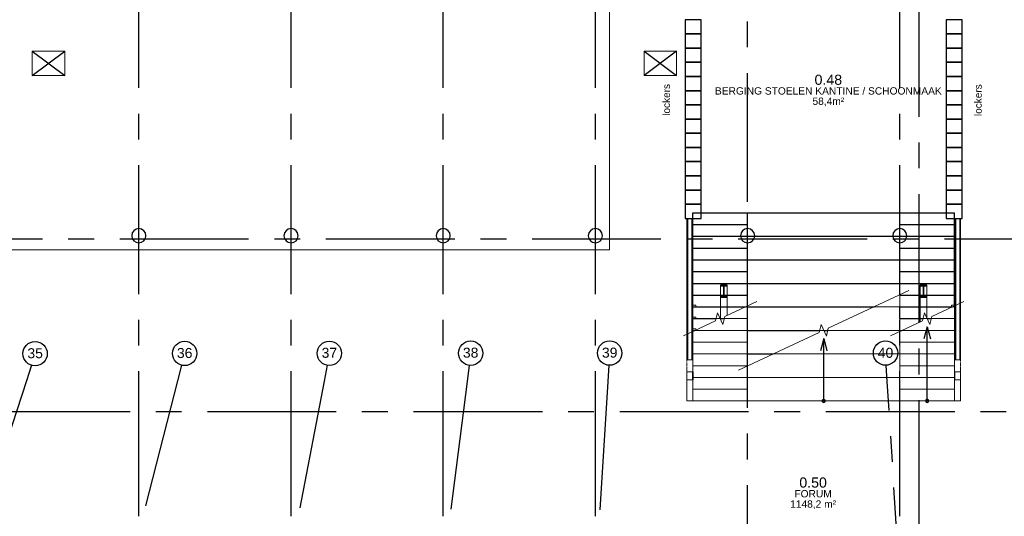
# Model space of a CAD drawing. Header units: millimetres. Extents: x -5940 to 121280, y -35718 to 26615.
# Tile 25 of 51: x 38313 to 62576, y -6843 to 5400. Entities that reach past the tile are written whole.
import ezdxf

# ---------------------------------------------------------------- set-up
doc = ezdxf.new("R2010")
doc.units = ezdxf.units.MM
doc.header["$LTSCALE"] = 100
doc.linetypes.add('CENTER', pattern=[50.8, 31.75, -6.35, 6.35, -6.35])
doc.linetypes.add('HIDDEN', pattern=[0.375, 0.25, -0.125])
for name, color, linetype in [('AL22----_BINNENWAND', 2, 'Continuous'), ('AL24----_TRAPPEN', 1, 'Continuous'), ('AL28----_CONSTRUCTIES', 4, 'Continuous'), ('AL33----_VLOEROPENINGEN', 2, 'Continuous'), ('AL45----_PLAFOND', 8, 'Continuous'), ('AL72----_GEBRUIKERSVOORZIENINGEN', 1, 'Continuous'), ('BL$7----_STRAMIEN', 8, 'Continuous'), ('BL$8----_NVO RUIMTE', 253, 'HIDDEN'), ('BL$8----_RUIMTEBENAMING', 2, 'Continuous'), ('BL$8----_RUIMTENUMMER', 2, 'Continuous')]:
    doc.layers.add(name, color=color, linetype=linetype)
doc.styles.add('Arial_4', font='arial.ttf', dxfattribs={"height": 245.883234})
doc.styles.add('Arial_5', font='arial.ttf', dxfattribs={"height": 177.035928})
doc.styles.get("Standard").update_dxf_attribs({"font": 'arial.ttf'})

# ---------------------------------------------------------------- blocks, each defined once
blk = doc.blocks.new('82-locker - 82-locker-8404087-_--_100 begane grond')
at = {"color": 0, "linetype": 'ByBlock', "lineweight": -2}
for p, q in [((200, 175), (-200, 175)), ((-200, 175), (-200, -175)), ((200, -175), (200, 175)), ((-200, -175), (200, -175))]:
    blk.add_line(p, q, dxfattribs=at)
blk = doc.blocks.new('82-locker - 82-locker-8743453-_--_100 begane grond')
at = {"color": 0, "linetype": 'ByBlock', "lineweight": -2}
for p, q in [((200, 175), (-200, 175)), ((-200, 175), (-200, -175)), ((200, -175), (200, 175)), ((-200, -175), (200, -175))]:
    blk.add_line(p, q, dxfattribs=at)
blk = doc.blocks.new('300_VDB_300-600x800 - 300_VDB_300-600x800-8536938-_--_100 begane grond')
at = {"color": 0, "linetype": 'ByBlock', "lineweight": -2}
for p, q in [((400, 300), (-400, 300)), ((-400, 300), (-400, -300)), ((400, -300), (400, 300)), ((-400, -300), (400, -300))]:
    blk.add_line(p, q, dxfattribs=at)
blk = doc.blocks.new('Grid - r_3_0mm-7309776-_--_100 begane grond')
at = {"color": 0, "linetype": 'ByBlock', "lineweight": -2}
blk.add_circle((0, 0), 3, dxfattribs=at)

msp = doc.modelspace()

# ---------------------------------------------------------------- linework, layer by layer
at = {"layer": 'AL22----_BINNENWAND', "lineweight": 13}
for p, q in [((54750, 500), (54750, -2988)), ((54900, -2988), (54900, 500)), ((61350, -1655), (61350, 500)), ((61500, -2988), (61500, 500)), ((54900, -1640), (54900, -1680)), ((54975, -1640), (54900, -1640)), ((54900, -1680), (54975, -1680)), ((54975, -1680), (54975, -1640)), ((61275, -1640), (61275, -1680)), ((61350, -1640), (61275, -1640)), ((61275, -1680), (61297, -1680)), ((61350, -1680), (61350, -2988)), ((54750, -2988), (54772, -2988)), ((54772, -2988), (54878, -2988)), ((54878, -2988), (54900, -2988)), ((61350, -2988), (61372, -2988)), ((61372, -2988), (61478, -2988)), ((61478, -2988), (61500, -2988)), ((54898, -3285), (54750, -3285)), ((54750, -3285), (54750, -3476)), ((61500, -3285), (61352, -3285)), ((61500, -3476), (61500, -3285)), ((54750, -3476), (54898, -3476)), ((61352, -3476), (61500, -3476))]:
    msp.add_line(p, q, dxfattribs=at)
at = {"layer": 'AL22----_BINNENWAND', "lineweight": 25}
for p, q in [((54772, 500), (54772, -2988)), ((54878, 500), (54878, -2988)), ((61372, 500), (61372, -2988)), ((61478, 500), (61478, -2988))]:
    msp.add_line(p, q, dxfattribs=at)
at = {"layer": 'AL22----_BINNENWAND', "lineweight": 18}
for p, q in [((54975, -1930), (54900, -1930)), ((54975, -1930), (54975, -1970)), ((54975, -1970), (54900, -1970)), ((54975, -2220), (54900, -2220)), ((54953, -2260), (54900, -2260)), ((54975, -2220), (54975, -2250)), ((54750, -3030), (54750, -2988)), ((54750, -3149), (54750, -3050)), ((54900, -2988), (54900, -3285)), ((61350, -3285), (61350, -2988)), ((61500, -2988), (61500, -3030)), ((61500, -3050), (61500, -3149)), ((54750, -3268), (54750, -3169)), ((61500, -3169), (61500, -3268)), ((54750, -4000), (54750, -3476)), ((54900, -3476), (54900, -4000)), ((61350, -4000), (61350, -3476)), ((61500, -3476), (61500, -4000)), ((54900, -4000), (54750, -4000)), ((61500, -4000), (61350, -4000))]:
    msp.add_line(p, q, dxfattribs=at)
at = {"layer": 'AL22----_BINNENWAND'}
for p, q in [((54900, -3285), (54898, -3285)), ((54898, -3285), (54898, -3476)), ((54900, -3476), (54900, -3285)), ((61352, -3285), (61350, -3285)), ((61350, -3285), (61350, -3476)), ((61352, -3285), (61352, -3476)), ((54898, -3476), (54900, -3476)), ((61350, -3476), (61352, -3476))]:
    msp.add_line(p, q, dxfattribs=at)
at = {"layer": 'AL24----_TRAPPEN'}
for p, q in [((54900, 640), (56250, 640)), ((54900, -1848), (54900, 640)), ((56250, 640), (60000, 640)), ((56250, -3134), (56250, 640)), ((56250, -1655), (56250, 640)), ((60000, 640), (61350, 640)), ((60000, -1390), (60000, 640)), ((60000, -1386), (60000, 640)), ((61350, -1655), (61350, 640)), ((54900, 350), (56250, 350)), ((60000, 350), (61350, 350)), ((54900, 60), (56250, 60)), ((56250, 60), (60000, 60)), ((60000, 60), (61350, 60)), ((54900, -230), (56250, -230)), ((60000, -230), (61350, -230)), ((54900, -520), (56250, -520)), ((56250, -520), (60000, -520)), ((60000, -520), (61350, -520)), ((54900, -810), (56250, -810)), ((60000, -810), (61350, -810)), ((54900, -1100), (56250, -1100)), ((56250, -1100), (60000, -1100)), ((60000, -1100), (61350, -1100)), ((54900, -1390), (56250, -1390)), ((60000, -1390), (61350, -1390)), ((54900, -1680), (56197, -1680)), ((56250, -1680), (59369, -1680)), ((60000, -1970), (60000, -1680)), ((60000, -1680), (61297, -1680)), ((54900, -1970), (55475, -1970)), ((55575, -1970), (55675, -1970)), ((60000, -1970), (60575, -1970)), ((60675, -2170), (60595, -2470)), ((60675, -1970), (60775, -1970)), ((60675, -2260), (60675, -2170)), ((60675, -2170), (60755, -2470)), ((54900, -2260), (54953, -2260)), ((56250, -2260), (58025, -2260)), ((58125, -2260), (58225, -2260)), ((60000, -2285), (60000, -2260)), ((60000, -2260), (60053, -2260)), ((60675, -2550), (60675, -2260)), ((58125, -2460), (58045, -2760)), ((58125, -2840), (58125, -2460)), ((58125, -2460), (58205, -2760)), ((60675, -2840), (60675, -2550)), ((56250, -2840), (56881, -2840)), ((58125, -3420), (58125, -2840)), ((60675, -3130), (60675, -2840)), ((60675, -3420), (60675, -3130)), ((58125, -4000), (58125, -3420)), ((60675, -3710), (60675, -3420)), ((60675, -4000), (60675, -3710)), ((58095, -3982), (58091, -4006)), ((58091, -4006), (58103, -4027)), ((58113, -3967), (58095, -3982)), ((58103, -4027), (58125, -4035)), ((58137, -3967), (58113, -3967)), ((58125, -4035), (58147, -4027)), ((58155, -3982), (58137, -3967)), ((58147, -4027), (58159, -4006)), ((58159, -4006), (58155, -3982)), ((60645, -3982), (60641, -4006)), ((60641, -4006), (60653, -4027)), ((60663, -3967), (60645, -3982)), ((60653, -4027), (60675, -4035)), ((60687, -3967), (60663, -3967)), ((60675, -4035), (60697, -4027)), ((60705, -3982), (60687, -3967)), ((60697, -4027), (60709, -4006)), ((60709, -4006), (60705, -3982))]:
    msp.add_line(p, q, dxfattribs=at)
at = {"layer": 'AL24----_TRAPPEN', "lineweight": 13}
for p, q in [((60227, -1280), (58238, -2207)), ((60000, -1680), (60000, -1386)), ((56477, -1550), (55688, -1917)), ((56197, -1680), (56250, -1680)), ((56250, -1680), (56250, -1655)), ((56250, -1970), (56250, -1680)), ((59369, -1680), (60000, -1680)), ((60000, -2260), (60000, -1680)), ((61577, -1550), (60788, -1917)), ((61297, -1680), (61350, -1680)), ((61350, -1680), (61350, -1655)), ((55509, -1828), (55462, -2023)), ((55641, -2112), (55509, -1828)), ((55688, -1917), (55641, -2112)), ((60609, -1828), (60562, -2023)), ((60741, -2112), (60609, -1828)), ((60788, -1917), (60741, -2112)), ((55462, -2023), (54673, -2390)), ((55475, -1970), (55575, -1970)), ((55675, -1970), (56250, -1970)), ((56250, -2260), (56250, -1970)), ((58059, -2118), (58012, -2313)), ((58191, -2402), (58059, -2118)), ((60562, -2023), (59773, -2390)), ((60575, -1970), (60675, -1970)), ((60775, -1970), (61350, -1970)), ((54953, -2260), (56250, -2260)), ((58012, -2313), (56023, -3240)), ((56250, -2550), (56250, -2260)), ((58025, -2260), (58125, -2260)), ((58238, -2207), (58191, -2402)), ((58225, -2260), (60000, -2260)), ((60000, -2840), (60000, -2260)), ((60000, -2550), (60000, -2285)), ((60053, -2260), (61350, -2260)), ((54900, -2550), (56250, -2550)), ((56250, -2840), (56250, -2550)), ((60000, -2550), (61350, -2550)), ((54900, -2840), (56250, -2840)), ((56250, -3130), (56250, -2840)), ((56881, -2840), (60000, -2840)), ((60000, -3130), (60000, -2840)), ((60000, -2840), (61350, -2840)), ((60000, -3420), (60000, -2840)), ((54900, -3130), (56250, -3130)), ((56250, -3134), (56250, -3130)), ((56250, -3420), (56250, -3134)), ((60000, -3130), (61350, -3130)), ((54900, -3420), (56250, -3420)), ((56250, -4000), (56250, -3420)), ((56250, -3420), (60000, -3420)), ((56250, -3710), (56250, -3420)), ((60000, -3710), (60000, -3420)), ((60000, -3420), (61350, -3420)), ((60000, -4000), (60000, -3420)), ((54900, -3710), (56250, -3710)), ((60000, -3710), (61350, -3710)), ((54900, -4000), (56250, -4000)), ((56250, -4000), (60000, -4000)), ((60000, -4000), (61350, -4000))]:
    msp.add_line(p, q, dxfattribs=at)
at = {"layer": 'AL24----_TRAPPEN'}
for centre in [(58125, -4000), (60675, -4000)]:
    msp.add_circle(centre, 35, dxfattribs=at)
at = {"layer": 'AL28----_CONSTRUCTIES'}
for p, q in [((55745, -1146), (55585, -1146)), ((55585, -1146), (55585, -1163)), ((55585, -1163), (55647, -1163)), ((55662, -1192), (55662, -1392)), ((55668, -1392), (55668, -1192)), ((55683, -1163), (55745, -1163)), ((55745, -1163), (55745, -1146)), ((60665, -1146), (60505, -1146)), ((60505, -1146), (60505, -1163)), ((60505, -1163), (60567, -1163)), ((60582, -1192), (60582, -1392)), ((60588, -1392), (60588, -1192)), ((60603, -1163), (60665, -1163)), ((60665, -1163), (60665, -1146)), ((55647, -1421), (55585, -1421)), ((55585, -1421), (55585, -1438)), ((55585, -1438), (55745, -1438)), ((55745, -1421), (55683, -1421)), ((55745, -1438), (55745, -1421)), ((60567, -1421), (60505, -1421)), ((60505, -1421), (60505, -1438)), ((60505, -1438), (60665, -1438)), ((60665, -1421), (60603, -1421)), ((60665, -1438), (60665, -1421))]:
    msp.add_line(p, q, dxfattribs=at)
at = {"layer": 'AL28----_CONSTRUCTIES', "lineweight": 13}
for p, q in [((55585, -1421), (55585, -1163)), ((55745, -1421), (55745, -1163)), ((60505, -1163), (60505, -1421)), ((60665, -1163), (60665, -1421)), ((55585, -1438), (55585, -1991)), ((55745, -1891), (55745, -1438)), ((60505, -1438), (60505, -2049)), ((60665, -1949), (60665, -1438))]:
    msp.add_line(p, q, dxfattribs=at)
at = {"layer": 'AL28----_CONSTRUCTIES', "flags": 128}
for points in [[(55647, -1163), (55650, -1164), (55653, -1165), (55655, -1168), (55658, -1172), (55659, -1176), (55661, -1181), (55662, -1186), (55662, -1192)], [(55668, -1192), (55668, -1186), (55669, -1181), (55671, -1176), (55672, -1172), (55675, -1168), (55677, -1165), (55680, -1164), (55683, -1163)], [(60567, -1163), (60570, -1164), (60573, -1165), (60575, -1168), (60578, -1172), (60579, -1176), (60581, -1181), (60582, -1186), (60582, -1192)], [(60588, -1192), (60588, -1186), (60589, -1181), (60591, -1176), (60592, -1172), (60595, -1168), (60597, -1165), (60600, -1164), (60603, -1163)], [(55662, -1392), (55662, -1398), (55661, -1403), (55659, -1408), (55658, -1412), (55655, -1416), (55653, -1419), (55650, -1420), (55647, -1421)], [(55683, -1421), (55680, -1420), (55677, -1419), (55675, -1416), (55672, -1412), (55671, -1408), (55669, -1403), (55668, -1398), (55668, -1392)], [(60582, -1392), (60582, -1398), (60581, -1403), (60579, -1408), (60578, -1412), (60575, -1416), (60573, -1419), (60570, -1420), (60567, -1421)], [(60603, -1421), (60600, -1420), (60597, -1419), (60595, -1416), (60592, -1412), (60591, -1408), (60589, -1403), (60588, -1398), (60588, -1392)]]:
    msp.add_lwpolyline(points, dxfattribs=at)
at = {"layer": 'AL28----_CONSTRUCTIES', "lineweight": 25}
for centre, start, end in [((41250, 75), 0, 180), ((45000, 75), 0, 180), ((48750, 75), 0, 180), ((52500, 75), 0, 180), ((56250, 75), 0, 180), ((60000, 75), 0, 180), ((41250, 75), 180, 0), ((45000, 75), 180, 0), ((48750, 75), 180, 0), ((52500, 75), 180, 0), ((56250, 75), 180, 0), ((60000, 75), 180, 0)]:
    msp.add_arc(centre, 175, start, end, dxfattribs=at)
at = {"layer": 'AL33----_VLOEROPENINGEN', "lineweight": 18}
for p, q in [((38624, 4021), (38624, 4621)), ((38624, 4621), (39424, 4621)), ((39424, 4621), (39424, 4021)), ((53699, 4021), (53699, 4621)), ((53699, 4621), (54499, 4621)), ((54499, 4621), (54499, 4021)), ((39424, 4021), (38624, 4021)), ((54499, 4021), (53699, 4021))]:
    msp.add_line(p, q, dxfattribs=at)
at = {"layer": 'AL33----_VLOEROPENINGEN', "linetype": 'CENTER'}
for points in [[(38624, 4621), (39424, 4021)], [(38624, 4021), (39424, 4621)], [(53699, 4621), (54499, 4021)], [(54499, 4621), (53699, 4021)]]:
    msp.add_lwpolyline(points, dxfattribs=at)
at = {"layer": 'AL45----_PLAFOND', "lineweight": 9}
for p, q in [((52850, -275), (52850, 6450)), ((29650, -275), (52850, -275))]:
    msp.add_line(p, q, dxfattribs=at)
at = {"layer": 'BL$7----_STRAMIEN', "linetype": 'CENTER'}
for p, q in [((41250, -6443), (41250, 25615)), ((45000, -6443), (45000, 25615)), ((48750, -6443), (48750, 25615)), ((52500, -6443), (52500, 25615)), ((56250, -34650), (56250, 25615)), ((60000, -6443), (60000, 25615)), ((60480, -32554), (60480, 23469)), ((-4940, 0), (120280, 0)), ((38601, -3119), (38477, -3499)), ((42303, -3119), (42204, -3506)), ((45888, -3119), (45813, -3512)), ((49388, -3119), (49338, -3516)), ((52833, -3119), (52807, -3518)), ((59693, -3518), (59667, -3119)), ((38477, -3499), (28349, -34669)), ((42204, -3506), (34204, -34662)), ((45813, -3512), (39872, -34657)), ((49338, -3516), (45404, -34653)), ((52807, -3518), (50849, -34651)), ((61651, -34651), (59693, -3518)), ((91833, -4265), (20354, -4265)), ((41250, -6843), (41250, -6443)), ((45000, -6843), (45000, -6443)), ((48750, -6843), (48750, -6443)), ((52500, -6843), (52500, -6443)), ((60000, -6843), (60000, -6443))]:
    msp.add_line(p, q, dxfattribs=at)

# ---------------------------------------------------------------- block references
at = {"layer": 'AL33----_VLOEROPENINGEN', "lineweight": 13}
for p in [(39024, 4321), (54099, 4321)]:
    msp.add_blockref('300_VDB_300-600x800 - 300_VDB_300-600x800-8536938-_--_100 begane grond', p, dxfattribs=at)
at = {"layer": 'AL72----_GEBRUIKERSVOORZIENINGEN', "rotation": 180}
for p in [(54910, 5225), (54910, 4875), (54910, 4525), (54910, 4175), (54910, 3825), (54910, 3475), (54910, 3125), (54910, 2775), (54910, 2425), (54910, 2075), (54910, 1725), (54910, 1375), (54910, 1025), (54910, 675)]:
    msp.add_blockref('82-locker - 82-locker-8743453-_--_100 begane grond', p, dxfattribs=at)
at = {"layer": 'AL72----_GEBRUIKERSVOORZIENINGEN'}
for p in [(61340, 5225), (61340, 4875), (61340, 4525), (61340, 4175), (61340, 3825), (61340, 3475), (61340, 3125), (61340, 2775), (61340, 2425), (61340, 2075), (61340, 1725), (61340, 1375), (61340, 1025), (61340, 675)]:
    msp.add_blockref('82-locker - 82-locker-8404087-_--_100 begane grond', p, dxfattribs=at)
at = {"layer": 'BL$7----_STRAMIEN'}
for p, xscale, yscale, zscale, rotation in [((38693, -2833), 99.99999999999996, 99.99999999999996, 99.99999999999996, 161.9999999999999), ((42378, -2828), 99.99999999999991, 99.99999999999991, 99.99999999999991, 165.5999999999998), ((45944, -2824), 99.99999999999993, 99.99999999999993, 99.99999999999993, 169.2000000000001), ((49426, -2821), 99.99999999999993, 99.99999999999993, 99.99999999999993, 172.7999999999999), ((52851, -2819), 99.99999999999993, 99.99999999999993, 99.99999999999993, 176.4000000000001), ((59649, -2819), 99.99999999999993, 99.99999999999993, 99.99999999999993, 3.599999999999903)]:
    msp.add_blockref('Grid - r_3_0mm-7309776-_--_100 begane grond', p, dxfattribs=dict(at, xscale=xscale, yscale=yscale, zscale=zscale, rotation=rotation))

# ---------------------------------------------------------------- texts
at = {"layer": 'AL72----_GEBRUIKERSVOORZIENINGEN', "lineweight": 13, "char_height": 177, "width": 930.92, "rotation": 90, "line_spacing_factor": 0.938532, "style": 'Arial_5'}
for insert, attachment_point in [((54160, 3031), 1), ((61842, 3807), 3)]:
    msp.add_mtext('lockers', dxfattribs=dict(at, insert=insert, attachment_point=attachment_point))
at = {"layer": 'BL$7----_STRAMIEN', "lineweight": 9, "char_height": 245.9, "width": 456, "attachment_point": 2, "line_spacing_factor": 0.938532, "style": 'Arial_4'}
for s, insert in [('35', (38694, -2699)), ('36', (42379, -2693)), ('37', (45945, -2689)), ('38', (49426, -2686)), ('39', (52852, -2684)), ('40', (59649, -2689))]:
    msp.add_mtext(s, dxfattribs=dict(at, insert=insert))
at = {"layer": 'BL$8----_NVO RUIMTE', "color": 1, "char_height": 180, "attachment_point": 5}
for s, width, insert in [('58,4m²', 1026.64, (58240, 3373)), ('1148,2 m²', 1545.09, (57864, -6557))]:
    msp.add_mtext_dynamic_manual_height_columns(s, width=width, gutter_width=460, heights=[0.0399], dxfattribs=dict(at, insert=insert))
at = {"layer": 'BL$8----_RUIMTEBENAMING', "color": 1, "char_height": 180, "attachment_point": 5}
for s, width, insert in [('BERGING STOELEN KANTINE / SCHOONMAAK', 7592.95, (58240, 3643)), ('FORUM', 0.614, (57864, -6287))]:
    msp.add_mtext_dynamic_manual_height_columns(s, width=width, gutter_width=1, heights=[0.0399], dxfattribs=dict(at, insert=insert))
at = {"layer": 'BL$8----_RUIMTENUMMER', "color": 2, "char_height": 250, "attachment_point": 5}
for s, insert in [('0.48', (58240, 3918)), ('0.50', (57864, -6012))]:
    msp.add_mtext_dynamic_manual_height_columns(s, width=0.614, gutter_width=1, heights=[0.0399], dxfattribs=dict(at, insert=insert))

doc.saveas('drawing.dxf')
